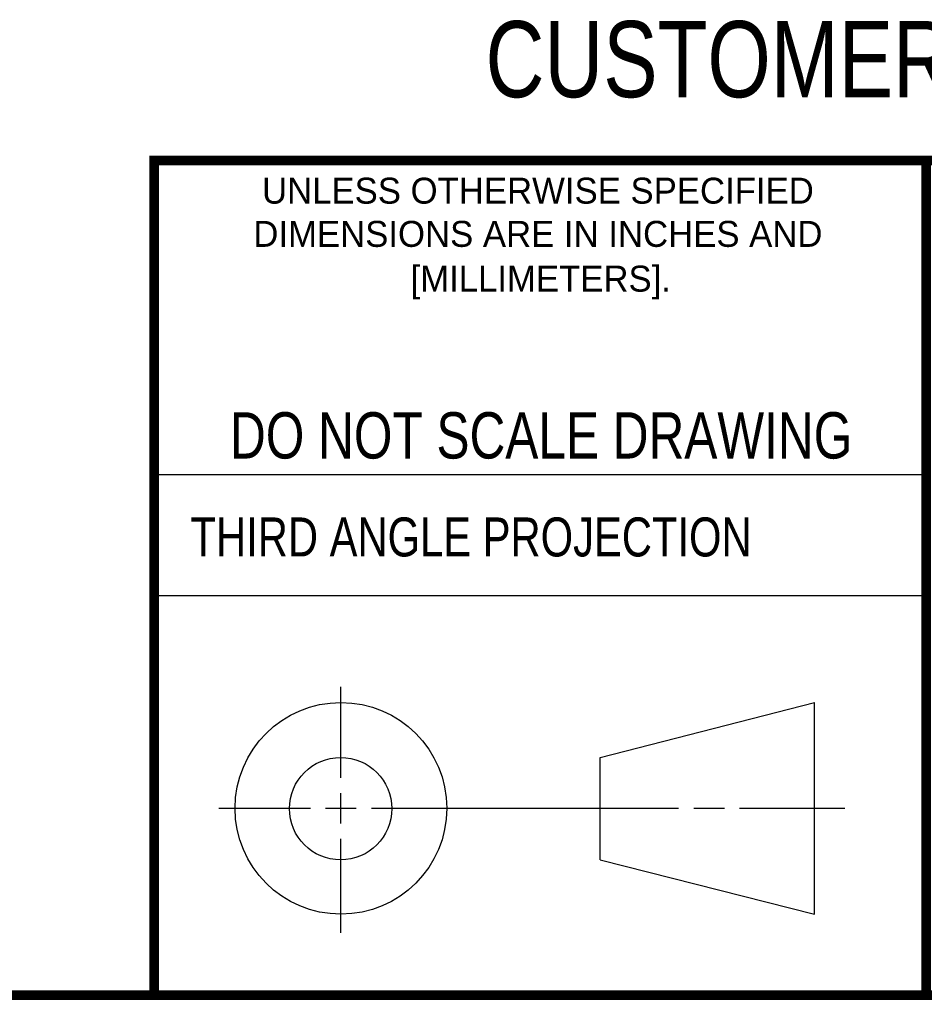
# Model space of a CAD drawing. Header units: inches. Extents: x 0.2 to 16.8, y 0.1 to 10.8.
# Tile 15 of 22: x 11.2 to 13.1, y 0.2 to 2.3. Entities that reach past the tile are written whole.
import ezdxf
from ezdxf.enums import TextEntityAlignment as Align

# ---------------------------------------------------------------- set-up
doc = ezdxf.new("R2010")
doc.units = ezdxf.units.IN
doc.header["$LTSCALE"] = 0.935
doc.header["$MEASUREMENT"] = 0
doc.layers.get('0').update_dxf_attribs({"linetype": 'CONTINUOUS'})
doc.styles.get("Standard").update_dxf_attribs({"font": 'txt', "width": 0.8})

msp = doc.modelspace()

# ---------------------------------------------------------------- linework, layer by layer
at = {"color": 2, "linetype": 'CONTINUOUS'}
for p, q in [((11.482, 1.3265), (13.0653, 1.3265)), ((13.0653, 1.0776), (11.482, 1.0776)), ((11.8648, 0.7044), (11.8648, 0.8912)), ((11.8648, 0.6106), (11.8648, 0.6731)), ((11.6146, 0.6419), (11.8023, 0.6419)), ((11.8335, 0.6419), (11.896, 0.6419)), ((11.9273, 0.6419), (12.5575, 0.6419)), ((12.5888, 0.6419), (12.6513, 0.6419)), ((12.6825, 0.6419), (12.8983, 0.6419)), ((11.8648, 0.3866), (11.8648, 0.5794))]:
    msp.add_line(p, q, dxfattribs=at)
at = {"color": 7, "linetype": 'CONTINUOUS'}
for p, q in [((12.3963, 0.7462), (12.8358, 0.859)), ((12.8358, 0.4248), (12.8358, 0.859)), ((12.3963, 0.5362), (12.3963, 0.7462)), ((12.3963, 0.5362), (12.8358, 0.4248))]:
    msp.add_line(p, q, dxfattribs=at)
at = {"color": 7, "linetype": 'CONTINUOUS', "const_width": 0.02}
for points in [[(11.4718, 1.9702), (16.75, 1.9707)], [(11.482, 0.25), (11.482, 1.9707)], [(13.0653, 1.9707), (13.0653, 0.2586)], [(0.25, 0.2586), (16.75, 0.2586)]]:
    msp.add_lwpolyline(points, dxfattribs=at)
at = {"color": 7, "linetype": 'CONTINUOUS'}
for centre, radius in [((11.8648, 0.6419), 0.2171), ((11.8642, 0.6412), 0.105)]:
    msp.add_circle(centre, radius, dxfattribs=at)

# ---------------------------------------------------------------- texts
at = {"color": 7, "linetype": 'CONTINUOUS', "width": 0.8}
for s, height, p in [('CUSTOMER DRAWING', 0.15625, (13.0668, 2.1001)), ('DO NOT SCALE DRAWING', 0.095, (12.2754, 1.3592))]:
    msp.add_text(s, height=height, dxfattribs=at).set_placement(p, align=Align.CENTER)
at = {"color": 2, "linetype": 'CONTINUOUS'}
for s, p in [('UNLESS OTHERWISE SPECIFIED', (12.2688, 1.8819)), ('DIMENSIONS ARE IN INCHES AND', (12.2688, 1.7933)), ('[MILLIMETERS].', (12.2746, 1.7015))]:
    msp.add_text(s, height=0.053254, dxfattribs=at).set_placement(p, align=Align.CENTER)
at = {"color": 2, "linetype": 'CONTINUOUS', "width": 0.8}
msp.add_text('THIRD ANGLE PROJECTION', height=0.08, dxfattribs=at).set_placement((11.5564, 1.1584))

doc.saveas('drawing.dxf')
